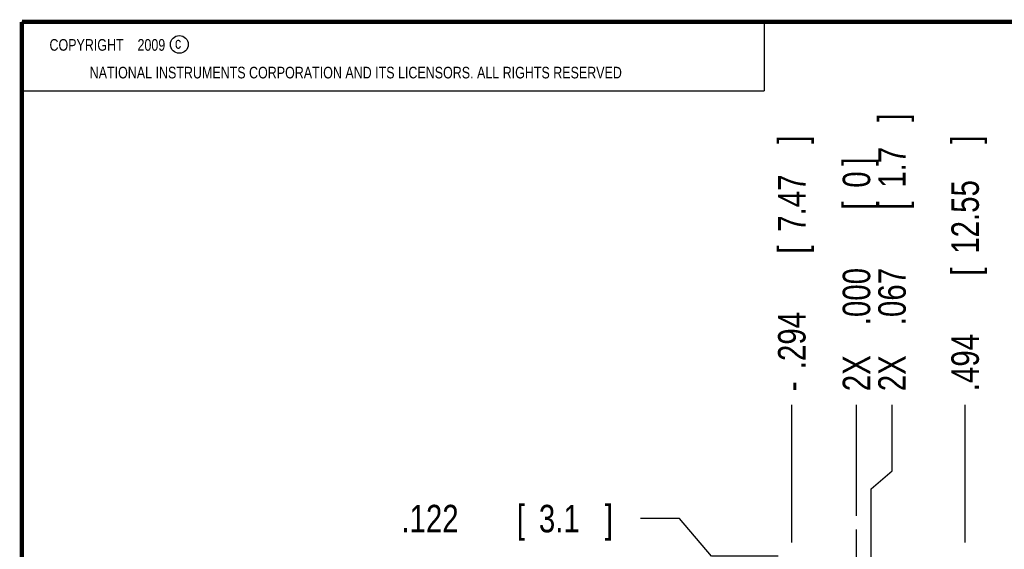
# Model space of a CAD drawing. Header units: inches. Extents: x 0.2 to 16.8, y 0.1 to 10.8.
# Tile 4 of 14: x 0.2 to 4.7, y 8.4 to 10.8. Entities that reach past the tile are written whole.
import ezdxf

# ---------------------------------------------------------------- set-up
doc = ezdxf.new("R2010")
doc.units = ezdxf.units.IN
doc.header["$LTSCALE"] = 0.935
doc.header["$MEASUREMENT"] = 0
doc.linetypes.add('CENTER', pattern=[0.6, 0.375, -0.075, 0.075, -0.075])
doc.layers.get('0').update_dxf_attribs({"linetype": 'CONTINUOUS'})
doc.layers.add('DEFAULT_1', color=7, linetype='CENTER')
doc.layers.add('DIMENSIONS', color=7, linetype='CONTINUOUS')
doc.styles.get("Standard").update_dxf_attribs({"font": 'txt', "width": 0.8})
doc.dimstyles.new('DIMSTYLE_2', dxfattribs={"dimtxt": 0.125, "dimasz": 0.18, "dimexe": 0.18, "dimexo": 0.0625, "dimgap": 0.09, "dimtad": 0, "dimtih": 1, "dimtoh": 1, "dimdec": 3, "dimzin": 4, "dimdsep": 46, "dimtxsty": 'STANDARD', "dimblk": '_FILLED', "dimblk1": '_FILLED', "dimblk2": '_FILLED', "dimcen": 0.09, "dimadec": 0, "dimazin": 0, "dimtp": 0.001, "dimtm": 0.001, "dimtfac": 1, "dimtdec": 3, "dimtofl": 0, "dimtmove": 0, "dimatfit": 3, "dimldrblk": '_FILLED', "dimfxl": 1, "dimtolj": 1, "dimtzin": 4, "dimarcsym": 0})

# ---------------------------------------------------------------- blocks, each defined once
blk = doc.blocks.new('*D5')
at = {"layer": 'DIMENSIONS', "color": 2, "linetype": 'CONTINUOUS'}
for p, q in [((3.2395, 8.5006), (3.063, 8.5006)), ((3.386, 8.3297), (3.2395, 8.5006)), ((3.688, 8.3297), (3.386, 8.3297))]:
    blk.add_line(p, q, dxfattribs=at)
at = {"layer": 'DIMENSIONS', "color": 2, "linetype": 'CONTINUOUS', "width": 0.8}
for s, p in [('.122', (1.9755, 8.4381)), ('[', (2.5005, 8.4381)), ('3.1', (2.6005, 8.4381)), (']', (2.9005, 8.4381))]:
    blk.add_text(s, height=0.125, dxfattribs=at).set_placement(p)
blk = doc.blocks.new('_FILLED')
at = {"color": 0, "linetype": 'BYBLOCK'}
blk.add_solid([(0, 0), (-1, 0.174), (-1, -0.174)], dxfattribs=at)
blk = doc.blocks.new('*D10')
at = {"layer": 'DIMENSIONS', "color": 2, "linetype": 'CONTINUOUS'}
blk.add_line((3.7505, 8.3922), (3.7505, 9.0172), dxfattribs=at)
at = {"layer": 'DIMENSIONS', "color": 2, "linetype": 'CONTINUOUS', "width": 0.8}
for s, p in [(']', (3.813, 10.2047)), ('7.47', (3.813, 9.8047)), ('[', (3.813, 9.7047)), ('.294', (3.813, 9.1797)), ('-', (3.813, 9.0797))]:
    blk.add_text(s, height=0.125, rotation=90, dxfattribs=at).set_placement(p)
blk = doc.blocks.new('*D11')
at = {"layer": 'DIMENSIONS', "color": 2, "linetype": 'CONTINUOUS'}
for p, q in [((4.2062, 8.7173), (4.2062, 9.0172)), ((4.1115, 8.636), (4.2062, 8.7173)), ((4.1115, 7.6398), (4.1115, 8.636))]:
    blk.add_line(p, q, dxfattribs=at)
at = {"layer": 'DIMENSIONS', "color": 2, "linetype": 'CONTINUOUS', "width": 0.8}
for s, p in [(']', (4.2687, 10.3047)), ('1.7', (4.2687, 10.0047)), ('[', (4.2687, 9.9047)), ('.067', (4.2687, 9.3797)), ('2X ', (4.2687, 9.0797))]:
    blk.add_text(s, height=0.125, rotation=90, dxfattribs=at).set_placement(p)
blk = doc.blocks.new('*D12')
at = {"layer": 'DIMENSIONS', "color": 2, "linetype": 'CONTINUOUS'}
blk.add_line((4.5385, 8.3922), (4.5385, 9.0172), dxfattribs=at)
at = {"layer": 'DIMENSIONS', "color": 2, "linetype": 'CONTINUOUS', "width": 0.8}
for s, p in [(']', (4.601, 10.2047)), ('12.55', (4.601, 9.7047)), ('[', (4.601, 9.6047)), ('.494', (4.601, 9.0797))]:
    blk.add_text(s, height=0.125, rotation=90, dxfattribs=at).set_placement(p)
blk = doc.blocks.new('*D13')
at = {"layer": 'DIMENSIONS', "color": 2, "linetype": 'CONTINUOUS'}
blk.add_line((4.0445, 8.5137), (4.0445, 9.0172), dxfattribs=at)
at = {"layer": 'DIMENSIONS', "color": 2, "linetype": 'CONTINUOUS', "width": 0.8}
for s, p in [(']', (4.107, 10.1047)), ('0', (4.107, 10.0047)), ('[', (4.107, 9.9047)), ('.000', (4.107, 9.3797)), ('2X ', (4.107, 9.0797))]:
    blk.add_text(s, height=0.125, rotation=90, dxfattribs=at).set_placement(p)

msp = doc.modelspace()

# ---------------------------------------------------------------- linework, layer by layer
at = {"color": 2, "linetype": 'CONTINUOUS'}
for p, q in [((0.25, 10.7586), (3.625, 10.7586)), ((0.25, 10.7586), (0.25, 10.4456)), ((3.625, 10.7586), (3.625, 10.4456)), ((0.25, 10.4456), (3.625, 10.4456))]:
    msp.add_line(p, q, dxfattribs=at)
at = {"color": 7, "linetype": 'CONTINUOUS', "const_width": 0.02}
for points in [[(0.25, 10.7586), (0.25, 0.2586)], [(16.75, 10.7586), (0.25, 10.7586)]]:
    msp.add_lwpolyline(points, dxfattribs=at)
at = {"color": 2, "linetype": 'CONTINUOUS'}
msp.add_circle((0.9659, 10.6562), 0.0403, dxfattribs=at)
at = {"layer": 'DEFAULT_1', "color": 7, "linetype": 'CENTER'}
msp.add_line((4.0445, 8.2077), (4.0445, 8.4512), dxfattribs=at)

# ---------------------------------------------------------------- texts
at = {"color": 2, "linetype": 'CONTINUOUS', "width": 0.8}
for s, p in [('c', (0.946, 10.6363)), ('NATIONAL INSTRUMENTS CORPORATION AND ITS LICENSORS. ALL RIGHTS RESERVED', (0.5583, 10.5016))]:
    msp.add_text(s, height=0.053, dxfattribs=at).set_placement(p)
at = {"color": 2, "linetype": 'CONTINUOUS', "insert": (0.3125, 10.6805), "char_height": 0.053, "width": 0.8904, "attachment_point": 1}
msp.add_mtext('    COPYRIGHT    2009', dxfattribs=at)

# ---------------------------------------------------------------- dimensions: what is measured, and where the dimension line sits
at = {"layer": 'DIMENSIONS', "color": 2, "linetype": 'CONTINUOUS'}
for feature_location, offset, dtype, origin, text, picture, middle in [((4.1115, 7.6398), (0.0948, 1.3775), 0, (4.0445, 8.4512), '2X <>', '*D11', (4.2062, 9.7422)), ((3.7505, 8.3922), (0, 0.625), 1, (4.0445, 8.4512), '-<>', '*D10', (3.7505, 9.6922)), ((4.0444542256, 8.5137454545), (0, 0.5035), 1, (4.0444542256, 8.4512454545), '2X <>', '*D13', (4.0444542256, 9.6422454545))]:
    dim = msp.add_ordinate_dim(feature_location=feature_location, offset=offset, dtype=dtype, origin=origin, text=text, dimstyle='DIMSTYLE_2', dxfattribs=at)
    dim.commit()
    dim.dimension.update_dxf_attribs({"geometry": picture, "text_midpoint": middle})
for feature_location, offset, dtype, origin, picture, middle in [((4.5385, 8.3922), (0, 0.625), 1, (4.0445, 8.4512), '*D12', (4.5385, 9.6922)), ((3.688, 8.3297), (-0.625, 0.1709), 0, (3.801, 8.2077), '*D5', (2.488, 8.5006))]:
    dim = msp.add_ordinate_dim(feature_location=feature_location, offset=offset, dtype=dtype, origin=origin, dimstyle='DIMSTYLE_2', dxfattribs=at)
    dim.commit()
    dim.dimension.update_dxf_attribs({"geometry": picture, "text_midpoint": middle})

doc.saveas('drawing.dxf')
